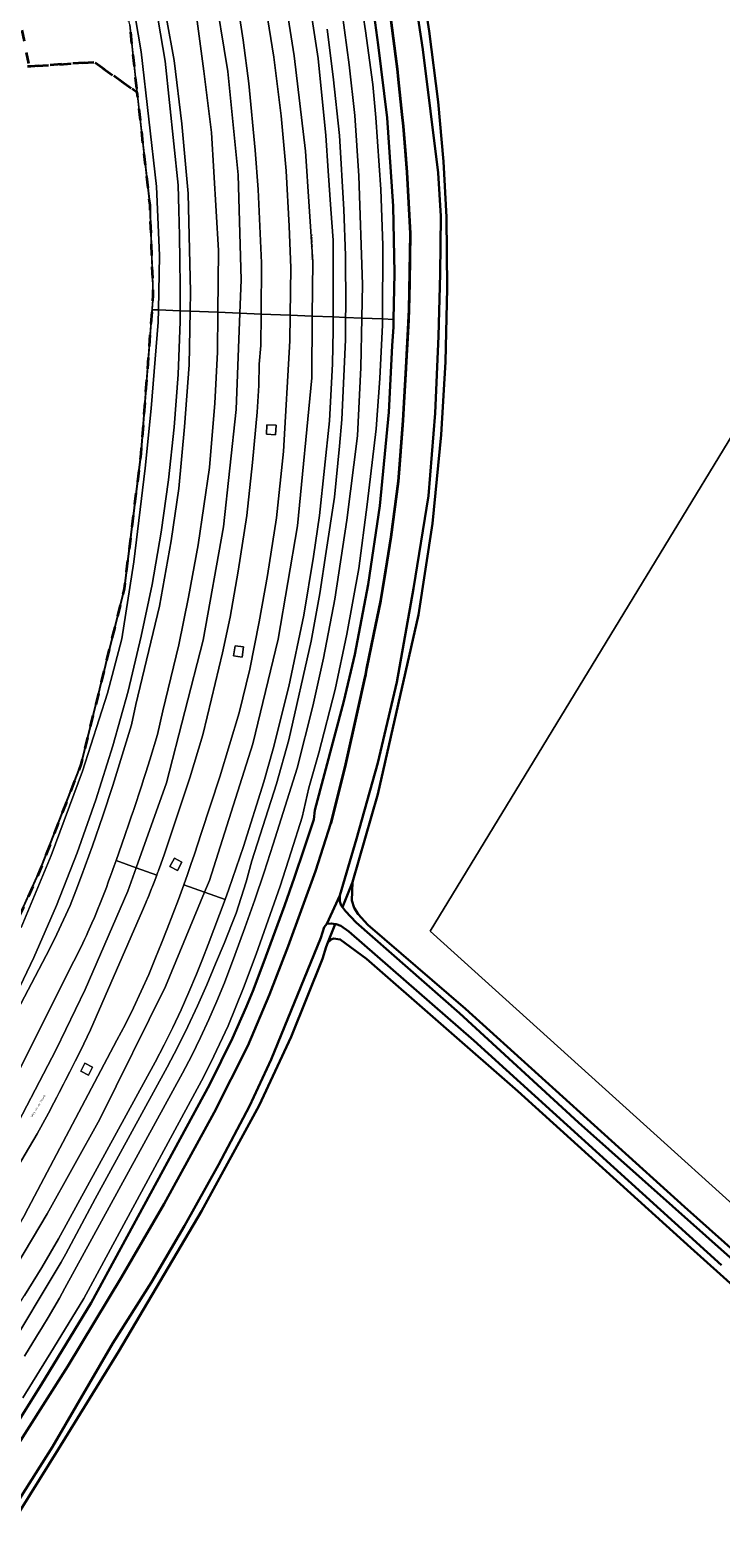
# Model space of a CAD drawing. Extents: x 105780 to 185197, y 477999 to 525027.
# Tile 248 of 256: x 109070 to 109192, y 479616 to 479881. Entities that reach past the tile are written whole.
import ezdxf
from ezdxf.enums import TextEntityAlignment as Align

# ---------------------------------------------------------------- set-up
doc = ezdxf.new("R2010")
doc.units = 0
doc.linetypes.add('XX-HIDDEN', pattern=[4, 2, -2])
for name, color, linetype, lineweight in [('B-GV-GR-MATERIAALGRENS-G', 252, 'XX-HIDDEN', 35), ('B-WE-GW-WATERGANG_SLOOT_INSTEEK-G', 252, 'Continuous', 30), ('B1-WE-GK-BESCHOEIING-G', 130, 'GK-BESCHOEIING', 35), ('B1-WE-GR-BOUWLAND-GV', 80, 'Continuous', 13), ('B1-WE-KW-KUNSTWERK_GELUIDSWERING_SCHERM-G', 170, 'Continuous', 18), ('B1-WE-OG-TERREIN_ERF-GV', 252, 'Continuous', 18), ('B1-WE-OG-TOPOGRAFIE-T18', 10, 'Continuous', 18), ('B1-WE-OG-WEG-GV', 7, 'Continuous', 18), ('B1-WE-VH-VERHARDING_ASFALT-GV', 252, 'Continuous', 18), ('B1-WE-VH-VERHARDING_OPEN-GV', 252, 'Continuous', 18)]:
    doc.layers.add(name, color=color, linetype=linetype, lineweight=lineweight)
doc.styles.add('NLCS-ISO-M200-T18', font='NLCS-ISO.ttf', dxfattribs={"height": 0.36})
doc.linetypes.add('GK-BESCHOEIING', pattern='A,30,-5,[1,NLCS.SHX,S=1,R=0,X=0,Y=0],-5', length=40)

msp = doc.modelspace()

# ---------------------------------------------------------------- linework, layer by layer
at = {"layer": 'B-GV-GR-MATERIAALGRENS-G', "flags": 128}
msp.add_lwpolyline([(109072.513, 479936.251), (109065.854, 479950.778), (109064.109, 479954.42), (109063.962, 479954.728), (109061.369, 479960.144), (109058.653, 479965.49), (109050.767, 479979.447), (109051.183, 479984.429), (109051.346, 479986.385), (109051.361, 479986.557), (109051.267, 479986.704), (109051.462, 479989.04), (109051.5, 479989.49), (109049.974, 479987.987), (109050.631, 479987.077), (109049.888, 479985.273), (109046, 479980.7), (109038.722, 479973.145), (109038.383, 479972.793), (109037.713, 479973.417), (109035.58, 479970.964), (109040.9, 479966.08), (109035.49, 479961.63), (109035.06, 479961.16), (109034.88, 479960.52), (109051.22, 479924.84), (109053.57, 479920.32), (109059.1, 479907.26), (109064.74, 479887.38), (109065.55, 479886.64), (109066.13, 479886.33), (109067.365, 479886.739), (109069.701, 479875.053), (109069.985, 479875.073), (109081.126, 479875.84), (109088.787, 479870.498), (109087.493, 479882.428), (109085.018, 479894.105), (109083.358, 479901.081), (109081.305, 479909.705)], close=True, dxfattribs=at)
msp.add_lwpolyline([(108973.005, 479562.91), (108992.28, 479594.69), (108993.974, 479597.479), (109027.554, 479652.792), (109030.033, 479656.896), (109048.231, 479687.027), (109052.387, 479693.858), (109061.754, 479711.514), (109066.779, 479722.569), (109071.668, 479733.323), (109078.902, 479751.992), (109086.523, 479782.949), (109089.469, 479806.741), (109091.425, 479832.177), (109091.615, 479834.659), (109091.032, 479850.614), (109089.484, 479864.324), (109088.787, 479870.498), (109081.126, 479875.84), (109069.985, 479875.073), (109069.701, 479875.053), (109067.04, 479874.87), (109065.66, 479873.38), (109065.55, 479872.56), (109067.61, 479859.24), (109067.84, 479832.78), (109067.47, 479826.11), (109067.78, 479823.07), (109066.46, 479804), (109065.03, 479785.61), (109064.385, 479779.428), (109063.86, 479774.4), (109062.27, 479767.65), (109060.88, 479762.2), (109059.102, 479758.058), (109057.91, 479755.28), (109056.18, 479749.51), (109055.121, 479750.495), (109051.198, 479746.095), (109051.041, 479746.235), (109049.18, 479743.975), (109052.25, 479742.284), (109051.849, 479741.502), (109042.322, 479720.778), (109040.014, 479716.142), (109037.77, 479712.529), (109017.412, 479676.716), (109013.668, 479671.069), (109010.128, 479666.676), (108983.734, 479638.086), (108983.622, 479637.535), (108983.57, 479636.319), (108985.232, 479631.653), (108986.323, 479628.246), (108987.19, 479624.94), (108986.399, 479624.014), (108986.127, 479623.711), (108985.28, 479622.69), (108983.665, 479620.834), (108978.24, 479614.6), (108976.94, 479613.03), (108977.41, 479612.61), (108958.35, 479591.12)], dxfattribs=at)
at = {"layer": 'B-WE-GW-WATERGANG_SLOOT_INSTEEK-G', "flags": 128}
for points in [[(109137.251, 479890.89), (109139.146, 479878.055), (109141.87, 479856.337), (109142.345, 479848.681), (109142.205, 479838.478), (109141.959, 479827.482), (109141.364, 479813.937), (109140.166, 479799.369), (109137.496, 479783.023), (109134.561, 479766.48), (109131.211, 479752.26), (109127.47, 479738.837), (109124.548, 479728.853), (109124.541, 479727.793), (109124.768, 479727.096), (109124.972, 479726.825), (109126.784, 479731.232), (109131.203, 479746.77), (109138.389, 479778.388), (109140.891, 479794.47), (109142.429, 479810.095), (109143.151, 479822.977), (109143.477, 479835.994), (109143.336, 479848.484), (109142.844, 479858.327), (109141.86, 479868.802), (109140.294, 479881.27), (109137.637, 479898.681)], [(109056.537, 479604.435), (109073.854, 479631.658), (109084.488, 479649.934), (109091.291, 479660.685), (109097.094, 479670.647), (109103.135, 479681.37), (109108.61, 479691.733), (109112.413, 479699.954), (109121.182, 479721.391), (109121.758, 479723.275), (109122.226, 479723.868), (109124.548, 479728.853), (109127.47, 479738.837), (109131.211, 479752.26), (109134.561, 479766.48), (109137.496, 479783.023), (109140.166, 479799.369), (109141.364, 479813.937), (109141.959, 479827.482), (109142.205, 479838.478), (109142.345, 479848.681), (109141.87, 479856.337), (109139.146, 479878.055), (109137.251, 479890.89)], [(109129.672, 479890.591), (109131.313, 479878.889), (109132.884, 479865.991), (109133.907, 479850.438), (109134.181, 479838.598), (109134.004, 479830.466), (109133.976, 479829.155), (109133.775, 479825.784), (109133.16, 479814.082), (109131.596, 479797.589), (109129.545, 479783.697), (109127.152, 479771.378), (109125.247, 479763.151), (109120.12, 479743.921), (109119.91, 479742.27), (109118.256, 479737.177), (109116.546, 479732.103), (109114.781, 479727.048), (109111.085, 479716.997), (109109.155, 479712.002), (109108.026, 479709.209), (109105.607, 479703.69), (109101.58, 479695.6), (109080.66, 479657.06), (109076.25, 479649.804), (109071.803, 479642.57), (109067.318, 479635.359)], [(109049.231, 479602.83), (109068.967, 479633.913), (109076.508, 479645.851), (109085.997, 479661.584), (109093.544, 479674.516), (109102.341, 479690.619), (109108.289, 479702.336), (109112.098, 479711.419), (109115.407, 479719.942), (109120.24, 479733.158), (109122.918, 479741.619), (109125.408, 479751.507), (109129.038, 479767.845), (109131.683, 479780.813), (109133.553, 479792.062), (109134.817, 479801.892), (109135.624, 479812.653), (109136.188, 479821.958), (109136.726, 479832.158), (109136.956, 479845.606), (109136.339, 479856.443), (109135.702, 479864.531), (109134.649, 479874.676), (109132.673, 479890.062)], [(109132.673, 479890.062), (109134.649, 479874.676), (109135.702, 479864.531), (109136.339, 479856.443), (109136.956, 479845.606), (109136.726, 479832.158), (109136.188, 479821.958), (109135.624, 479812.653), (109134.817, 479801.892), (109133.553, 479792.062), (109131.683, 479780.813), (109129.038, 479767.845), (109125.408, 479751.507), (109122.918, 479741.619), (109120.24, 479733.158), (109115.407, 479719.942), (109112.098, 479711.419), (109108.289, 479702.336), (109102.341, 479690.619), (109093.544, 479674.516), (109085.997, 479661.584), (109076.508, 479645.851), (109068.967, 479633.913), (109049.231, 479602.83)], [(109226.613, 479637.153), (109185.337, 479673.993), (109146.698, 479708.892), (109129.479, 479723.725), (109127.737, 479725.56), (109127.049, 479726.724), (109126.628, 479727.986), (109126.784, 479731.232), (109124.972, 479726.825), (109125.522, 479726.097), (109127.396, 479724.095), (109145.633, 479708.095), (109166.662, 479688.861), (109194.476, 479664.078)], [(109194.476, 479664.078), (109166.662, 479688.861), (109145.633, 479708.095), (109127.396, 479724.095), (109125.522, 479726.097), (109124.972, 479726.825), (109124.768, 479727.096), (109124.541, 479727.793), (109124.548, 479728.853), (109122.226, 479723.868), (109123.055, 479723.961), (109123.727, 479723.844), (109123.849, 479723.823), (109124.675, 479723.519), (109126.126, 479722.547), (109148.182, 479703.306), (109191.889, 479663.699)], [(109059.669, 479606.892), (109074.81, 479631.164), (109085.536, 479648.512), (109100.093, 479673.186), (109110.266, 479691.863), (109115.952, 479703.979), (109121.485, 479717.688), (109122.129, 479719.803), (109122.4, 479720.563), (109123.727, 479723.844), (109123.055, 479723.961), (109122.226, 479723.868), (109121.758, 479723.275), (109121.182, 479721.391), (109112.413, 479699.954), (109108.61, 479691.733), (109103.135, 479681.37), (109097.094, 479670.647), (109091.291, 479660.685), (109084.488, 479649.934), (109073.854, 479631.658), (109056.537, 479604.435)], [(109191.889, 479663.699), (109148.182, 479703.306), (109126.126, 479722.547), (109124.675, 479723.519), (109123.849, 479723.823), (109123.727, 479723.844), (109122.4, 479720.563), (109122.967, 479721.122), (109123.432, 479721.284), (109124.591, 479721.143), (109129.237, 479717.731), (109155.934, 479694.348), (109186.444, 479666.763), (109222.748, 479634.167)]]:
    msp.add_lwpolyline(points, dxfattribs=at)
at = {"layer": 'B1-WE-GK-BESCHOEIING-G', "flags": 128}
msp.add_lwpolyline([(109131.472, 479896.159), (109132.673, 479890.062), (109133.074, 479886.938), (109134.365, 479876.884), (109134.649, 479874.676), (109134.845, 479872.788), (109135.485, 479866.623), (109135.702, 479864.531), (109136.035, 479860.306), (109136.339, 479856.443), (109136.956, 479845.606), (109136.807, 479836.899), (109136.726, 479832.158), (109136.631, 479830.363), (109136.517, 479828.191), (109136.188, 479821.958), (109136.178, 479821.786), (109135.815, 479815.797), (109135.624, 479812.653), (109135.503, 479811.041), (109134.985, 479804.131), (109134.817, 479801.892), (109133.553, 479792.062), (109132.336, 479784.739), (109131.683, 479780.813), (109130.476, 479774.896), (109129.256, 479768.914), (109129.038, 479767.845), (109128.821, 479766.87), (109127.699, 479761.816), (109125.413, 479751.529), (109125.408, 479751.507), (109123.827, 479745.229), (109122.918, 479741.619)], dxfattribs=at)
at = {"layer": 'B1-WE-GR-BOUWLAND-GV', "flags": 128}
for points in [[(109137.637, 479898.681), (109140.294, 479881.27), (109141.86, 479868.802), (109142.844, 479858.327), (109143.336, 479848.484), (109143.477, 479835.994), (109143.151, 479822.977), (109142.429, 479810.095), (109140.891, 479794.47), (109138.389, 479778.388), (109131.203, 479746.77), (109126.784, 479731.232), (109126.628, 479727.986), (109127.049, 479726.724), (109127.737, 479725.56), (109129.479, 479723.725), (109146.698, 479708.892), (109185.337, 479673.993), (109226.613, 479637.153)], [(109233.356, 479638.757), (109140.474, 479722.578), (109236.754, 479880.591)]]:
    msp.add_lwpolyline(points, dxfattribs=at)
at = {"layer": 'B1-WE-KW-KUNSTWERK_GELUIDSWERING_SCHERM-G', "flags": 128}
msp.add_lwpolyline([(109084.913, 479894.106), (109087.387, 479882.429), (109088.051, 479876.311), (109088.681, 479870.499), (109090.926, 479850.615), (109091.51, 479834.66), (109089.363, 479806.742), (109086.417, 479782.95), (109078.796, 479751.992), (109071.562, 479733.324), (109061.648, 479711.515), (109052.281, 479693.859), (109048.125, 479687.028), (109027.448, 479652.793), (108992.175, 479594.691), (108925.826, 479485.303), (108904.859, 479450.616), (108882.383, 479413.433), (108785.109, 479252.717), (108784.36, 479251.444), (108774.971, 479235.477), (108772.789, 479232.101), (108771.5, 479228.279), (108764.12, 479209.704)], dxfattribs=at)
at = {"layer": 'B1-WE-OG-TERREIN_ERF-GV', "flags": 128}
for points in [[(109111.565, 479810.222), (109113.161, 479810.121), (109113.265, 479811.788), (109111.67, 479811.888)], [(109107.53, 479772.7), (109106.028, 479772.91), (109105.778, 479771.12), (109107.28, 479770.91)], [(109094.524, 479734.007), (109095.86, 479733.28), (109096.66, 479734.75), (109095.328, 479735.475)], [(109080.87, 479698.6), (109079.517, 479699.286), (109078.807, 479697.886), (109080.16, 479697.2)]]:
    msp.add_lwpolyline(points, close=True, dxfattribs=at)
at = {"layer": 'B1-WE-OG-WEG-GV', "flags": 128}
for points in [[(109086.418, 479895.685), (109089.5, 479877.653), (109092.174, 479853.871), (109092.73, 479841.745), (109092.502, 479832.134), (109096.367, 479831.979), (109096.343, 479836.412), (109096.292, 479840.845), (109096.214, 479845.277), (109096.11, 479849.709), (109095.98, 479854.14), (109093.72, 479875.99), (109092.5, 479883.25)], [(109087.493, 479882.428), (109088.787, 479870.498), (109089.484, 479864.324), (109091.032, 479850.614), (109091.615, 479834.659), (109091.425, 479832.177), (109092.502, 479832.134), (109092.73, 479841.745), (109092.174, 479853.871), (109089.5, 479877.653), (109086.418, 479895.685)], [(109092.5, 479883.25), (109093.72, 479875.99), (109095.98, 479854.14), (109096.11, 479849.709), (109096.214, 479845.277), (109096.292, 479840.845), (109096.343, 479836.412), (109096.367, 479831.979), (109098.128, 479831.908), (109098.198, 479835.302), (109097.761, 479852.649), (109096.62, 479864.952), (109095.311, 479876.121), (109092.59, 479890.973)], [(109092.59, 479890.973), (109095.311, 479876.121), (109096.62, 479864.952), (109097.761, 479852.649), (109098.198, 479835.302), (109098.128, 479831.908), (109102.995, 479831.712), (109103.102, 479842.602)], [(109118.374, 479891.797), (109120.696, 479876.472), (109122.066, 479862.913), (109122.488, 479856.677), (109122.91, 479849.913), (109123.333, 479844.417), (109123.333, 479830.895), (109125.546, 479830.806), (109125.565, 479832.526), (109125.506, 479841.71), (109125.21, 479849.827), (109124.438, 479862.871), (109123.373, 479873.24), (109122.31, 479881.659)], [(109128.208, 479886.846), (109129.073, 479881.359), (109130.372, 479871.9), (109130.874, 479866.09), (109131.74, 479853.382), (109132.103, 479843.529), (109132.036, 479830.545), (109134.004, 479830.466), (109134.181, 479838.598), (109133.907, 479850.438), (109132.884, 479865.991), (109131.313, 479878.889), (109129.672, 479890.591)], [(109106.104, 479888.495), (109107.476, 479879.705), (109108.485, 479872.049), (109109.584, 479860.313), (109110.132, 479853.39), (109110.681, 479840.461), (109110.625, 479831.406), (109115.772, 479831.199), (109115.888, 479839.542)], [(109122.31, 479881.659), (109123.373, 479873.24), (109124.438, 479862.871), (109125.21, 479849.827), (109125.506, 479841.71), (109125.565, 479832.526), (109125.546, 479830.806), (109128.406, 479830.691), (109128.536, 479836.609), (109127.867, 479855.801), (109127.199, 479866.436), (109126.196, 479875.362), (109124.524, 479887.636)], [(109124.524, 479887.636), (109126.196, 479875.362), (109127.199, 479866.436), (109127.867, 479855.801), (109128.536, 479836.609), (109128.406, 479830.691), (109132.036, 479830.545), (109132.103, 479843.529), (109131.74, 479853.382), (109130.874, 479866.09), (109130.372, 479871.9), (109129.073, 479881.359), (109128.208, 479886.846)], [(109115.888, 479839.542), (109115.614, 479846.877), (109115.064, 479856.688), (109114.155, 479866.334), (109112.873, 479876.695), (109111.224, 479886.965)], [(109103.102, 479842.602), (109101.872, 479863.446), (109100.556, 479874.255), (109099.333, 479883.066)], [(109050.85, 479676.7), (109073.36, 479719.53), (109074.608, 479722.032), (109075.793, 479724.565), (109076.915, 479727.127), (109077.971, 479729.716), (109078.963, 479732.331), (109080.857, 479737.618), (109082.685, 479742.928), (109084.447, 479748.261), (109086.142, 479753.615), (109087.77, 479758.99), (109088.552, 479762.583), (109092.678, 479779.895), (109094.777, 479791.42), (109096.093, 479800.648), (109097.147, 479811.544), (109097.934, 479822.472), (109098.128, 479831.908), (109096.367, 479831.979), (109096.369, 479831.039), (109096.37, 479830.1), (109095.975, 479820.77), (109095.277, 479811.458), (109094.279, 479802.173), (109092.981, 479792.925), (109091.384, 479783.724), (109089.49, 479774.58), (109087.16, 479764.886), (109084.494, 479755.278), (109081.493, 479745.77), (109078.162, 479736.373), (109074.505, 479727.097), (109070.526, 479717.955), (109066.231, 479708.958)], [(109060.59, 479683.47), (109077.61, 479717.3), (109078.88, 479719.843), (109079.484, 479721.131), (109079.818, 479721.845), (109080.087, 479722.417), (109080.544, 479723.457), (109080.773, 479723.978), (109081.231, 479725.019), (109081.472, 479725.605), (109081.771, 479726.331), (109082.312, 479727.648), (109083.329, 479730.303), (109083.676, 479731.246), (109083.906, 479731.874), (109084.02, 479732.189), (109084.363, 479733.133), (109084.477, 479733.448), (109084.704, 479734.078), (109085.043, 479735.023), (109086.597, 479739.446), (109087.354, 479741.672), (109087.77, 479742.896), (109088.033, 479743.667), (109088.053, 479743.728), (109088.107, 479743.886), (109089.573, 479748.339), (109089.888, 479749.331), (109090.282, 479750.57), (109090.994, 479752.808), (109092.37, 479757.29), (109093.311, 479761.433), (109096.094, 479773.061), (109097.85, 479781.497), (109099.508, 479790.722), (109101.527, 479804.343), (109102.492, 479815.679), (109102.926, 479824.675), (109102.995, 479831.712), (109098.128, 479831.908), (109097.934, 479822.472), (109097.147, 479811.544), (109096.093, 479800.648), (109094.777, 479791.42), (109092.678, 479779.895), (109088.552, 479762.583), (109087.77, 479758.99), (109086.142, 479753.615), (109084.447, 479748.261), (109082.685, 479742.928), (109080.857, 479737.618), (109078.963, 479732.331), (109077.971, 479729.716), (109076.915, 479727.127), (109075.793, 479724.565), (109074.608, 479722.032), (109073.36, 479719.53), (109050.85, 479676.7)], [(109066.231, 479708.958), (109070.526, 479717.955), (109074.505, 479727.097), (109078.162, 479736.373), (109081.493, 479745.77), (109084.494, 479755.278), (109087.16, 479764.886), (109089.49, 479774.58), (109091.384, 479783.724), (109092.981, 479792.925), (109094.279, 479802.173), (109095.277, 479811.458), (109095.975, 479820.77), (109096.37, 479830.1), (109096.369, 479831.039), (109096.367, 479831.979), (109092.502, 479832.134), (109092.451, 479829.993), (109091.226, 479814.733), (109090.166, 479804.227), (109088.161, 479787.686), (109086.039, 479774.107), (109083.532, 479764.528), (109079.131, 479750.827), (109073.6, 479735.918), (109068.308, 479723.22)], [(109068.308, 479723.22), (109073.6, 479735.918), (109079.131, 479750.827), (109083.532, 479764.528), (109086.039, 479774.107), (109088.161, 479787.686), (109090.166, 479804.227), (109091.226, 479814.733), (109092.451, 479829.993), (109092.502, 479832.134), (109091.425, 479832.177), (109089.469, 479806.741), (109086.523, 479782.949), (109078.902, 479751.992), (109071.668, 479733.323), (109066.779, 479722.569)], [(109058.06, 479635.46), (109074.477, 479662.738), (109075.341, 479664.227), (109076.171, 479665.712), (109081.345, 479675.355), (109094.03, 479698.63), (109095.917, 479702.191), (109097.72, 479705.795), (109099.437, 479709.44), (109101.07, 479713.124), (109102.615, 479716.846), (109104.143, 479720.382), (109105.549, 479723.969), (109106.205, 479725.781), (109107.986, 479731.278), (109109.014, 479734.991), (109113.334, 479748.559), (109115.515, 479756.325), (109119.48, 479773.744), (109121.013, 479782.102), (109122.128, 479789.555), (109123.583, 479799.135), (109124.438, 479808.112), (109124.852, 479812.793), (109125.208, 479820.474), (109125.503, 479826.835), (109125.546, 479830.806), (109123.333, 479830.895), (109123.333, 479828.564), (109123.238, 479822.602), (109122.71, 479812.561), (109120.909, 479795.856), (109119.853, 479788.67), (109118.164, 479778.312), (109115.525, 479765.736), (109112.78, 479754.744), (109111.114, 479748.928), (109107.525, 479737.514), (109106.898, 479735.631), (109106.259, 479733.753), (109105.61, 479731.877), (109104.95, 479730.006), (109104.279, 479728.139), (109103.309, 479725.5), (109102.318, 479722.869), (109101.305, 479720.246), (109100.27, 479717.632), (109099.214, 479715.027), (109097.898, 479711.854), (109096.511, 479708.711), (109095.053, 479705.6), (109093.526, 479702.522), (109091.93, 479699.48), (109074.89, 479668.31), (109073.426, 479665.794), (109071.937, 479663.292), (109070.423, 479660.806), (109068.884, 479658.335)], [(109068.884, 479647.642), (109071.023, 479651.103), (109072.048, 479652.785), (109073.058, 479654.476), (109074.053, 479656.175), (109075.034, 479657.884), (109076, 479659.6), (109096.75, 479697.54), (109098.385, 479700.656), (109099.946, 479703.81), (109101.431, 479707.001), (109102.84, 479710.225), (109104.171, 479713.483), (109106.014, 479718.326), (109107.792, 479723.192), (109109.506, 479728.082), (109111.155, 479732.994), (109112.739, 479737.927), (109116.97, 479751.324), (109119.757, 479762.259), (109121.651, 479770.739), (109123.657, 479781.116), (109125.763, 479795.075), (109127.657, 479809.916), (109128.215, 479821.966), (109128.406, 479830.691), (109125.546, 479830.806), (109125.503, 479826.835), (109125.208, 479820.474), (109124.852, 479812.793), (109124.438, 479808.112), (109123.583, 479799.135), (109122.128, 479789.555), (109121.013, 479782.102), (109119.48, 479773.744), (109115.515, 479756.325), (109113.334, 479748.559), (109109.014, 479734.991), (109107.986, 479731.278), (109106.205, 479725.781), (109105.549, 479723.969), (109104.143, 479720.382), (109102.615, 479716.846), (109101.07, 479713.124), (109099.437, 479709.44), (109097.72, 479705.795), (109095.917, 479702.191), (109094.03, 479698.63), (109081.345, 479675.355), (109076.171, 479665.712), (109075.341, 479664.227), (109074.477, 479662.738), (109058.06, 479635.46)], [(109068.97, 479672.59), (109085.19, 479703.34), (109086.692, 479706.189), (109088.127, 479709.072), (109089.496, 479711.988), (109090.796, 479714.934), (109092.028, 479717.91), (109093.069, 479720.458), (109094.086, 479723.016), (109095.078, 479725.584), (109096.046, 479728.161), (109096.988, 479730.748), (109097.63, 479732.554), (109098.26, 479734.365), (109098.877, 479736.179), (109099.483, 479737.998), (109100.076, 479739.821), (109103.373, 479749.816), (109106.762, 479761.094), (109108.663, 479768.802), (109110.312, 479777.146), (109111.777, 479785.307), (109113.334, 479795.485), (109114.61, 479807.146), (109115.709, 479826.677), (109115.772, 479831.199), (109110.625, 479831.406), (109110.59, 479825.882), (109110.314, 479822.566), (109110.223, 479818.806), (109109.948, 479814.13), (109109.124, 479805.236), (109108.116, 479795.883), (109106.563, 479786.048), (109105.19, 479777.979), (109103.816, 479771.652), (109101.893, 479763.583), (109100.344, 479757.225), (109098.054, 479749.614), (109093.534, 479736.037), (109092.697, 479733.732), (109092.603, 479733.476), (109092.54, 479733.305), (109092.509, 479733.22), (109092.414, 479732.964), (109092.382, 479732.879), (109092.318, 479732.709), (109092.222, 479732.453), (109091.743, 479731.197), (109091.415, 479730.363), (109091.361, 479730.226), (109091.303, 479730.078), (109091.255, 479729.955), (109091.251, 479729.946), (109090.749, 479728.699), (109090.578, 479728.285), (109090.49, 479728.074), (109090.234, 479727.457), (109089.709, 479726.219), (109080.55, 479705.2), (109078.749, 479701.486), (109077.83, 479699.643), (109077.315, 479698.61), (109076.907, 479697.791), (109076.141, 479696.294), (109075.793, 479695.615), (109075.025, 479694.116), (109074.6, 479693.306), (109074.063, 479692.286), (109073.104, 479690.462), (109071.144, 479686.829), (109063.92, 479674.82)], [(109067.318, 479635.359), (109071.803, 479642.57), (109076.25, 479649.804), (109080.66, 479657.06), (109101.58, 479695.6), (109105.607, 479703.69), (109108.026, 479709.209), (109109.155, 479712.002), (109111.085, 479716.997), (109114.781, 479727.048), (109116.546, 479732.103), (109118.256, 479737.177), (109119.91, 479742.27), (109120.12, 479743.921), (109125.247, 479763.151), (109127.152, 479771.378), (109129.545, 479783.697), (109131.596, 479797.589), (109133.16, 479814.082), (109133.775, 479825.784), (109133.976, 479829.155), (109134.004, 479830.466), (109132.036, 479830.545), (109132.031, 479829.522), (109131.6, 479820.019), (109130.954, 479811.18), (109129.367, 479797.823), (109127.856, 479786.531), (109125.764, 479774.978), (109123.68, 479765.204), (109120.795, 479754.013), (109119.07, 479747.843), (109117.85, 479742.67), (109115.953, 479736.594), (109113.971, 479730.545), (109111.906, 479724.524), (109109.758, 479718.532), (109107.527, 479712.571), (109106.202, 479709.226), (109104.794, 479705.914), (109103.306, 479702.638), (109101.738, 479699.399), (109100.09, 479696.2), (109079.34, 479657.78), (109073.992, 479649.022), (109068.574, 479640.307)], [(109068.574, 479640.307), (109073.992, 479649.022), (109079.34, 479657.78), (109100.09, 479696.2), (109101.738, 479699.399), (109103.306, 479702.638), (109104.794, 479705.914), (109106.202, 479709.226), (109107.527, 479712.571), (109109.758, 479718.532), (109111.906, 479724.524), (109113.971, 479730.545), (109115.953, 479736.594), (109117.85, 479742.67), (109119.07, 479747.843), (109120.795, 479754.013), (109123.68, 479765.204), (109125.764, 479774.978), (109127.856, 479786.531), (109129.367, 479797.823), (109130.954, 479811.18), (109131.6, 479820.019), (109132.031, 479829.522), (109132.036, 479830.545), (109128.406, 479830.691), (109128.215, 479821.966), (109127.657, 479809.916), (109125.763, 479795.075), (109123.657, 479781.116), (109121.651, 479770.739), (109119.757, 479762.259), (109116.97, 479751.324), (109112.739, 479737.927), (109111.155, 479732.994), (109109.506, 479728.082), (109107.792, 479723.192), (109106.014, 479718.326), (109104.171, 479713.483), (109102.84, 479710.225), (109101.431, 479707.001), (109099.946, 479703.81), (109098.385, 479700.656), (109096.75, 479697.54), (109076, 479659.6), (109075.034, 479657.884), (109074.053, 479656.175), (109073.058, 479654.476), (109072.048, 479652.785), (109071.023, 479651.103), (109068.884, 479647.642)]]:
    msp.add_lwpolyline(points, dxfattribs=at)
for points in [[(109111.565, 479810.222), (109111.67, 479811.888), (109113.265, 479811.788), (109113.161, 479810.121)], [(109105.778, 479771.12), (109106.028, 479772.91), (109107.53, 479772.7), (109107.28, 479770.91)], [(109094.524, 479734.007), (109095.328, 479735.475), (109096.66, 479734.75), (109095.86, 479733.28)], [(109078.807, 479697.886), (109079.517, 479699.286), (109080.87, 479698.6), (109080.16, 479697.2)]]:
    msp.add_lwpolyline(points, close=True, dxfattribs=at)
at = {"layer": 'B1-WE-VH-VERHARDING_ASFALT-GV', "flags": 128}
for points in [[(109103.416, 479933.919), (109100.039, 479932.754), (109100.256, 479932.122), (109102.454, 479925.245), (109106.285, 479911.666), (109108.758, 479900.663), (109111.224, 479886.965), (109112.873, 479876.695), (109114.155, 479866.334), (109115.064, 479856.688), (109115.614, 479846.877), (109115.888, 479839.542), (109115.772, 479831.199), (109119.672, 479831.042), (109119.742, 479840.628), (109118.451, 479860.112), (109116.491, 479876.919), (109113.561, 479895.243), (109111.343, 479906.169), (109107.639, 479920.493)], [(109107.017, 479935.161), (109103.416, 479933.919), (109107.639, 479920.493), (109111.343, 479906.169), (109113.561, 479895.243), (109116.491, 479876.919), (109118.451, 479860.112), (109119.742, 479840.628), (109119.672, 479831.042), (109123.333, 479830.895), (109123.333, 479844.417), (109122.91, 479849.913), (109122.488, 479856.677), (109122.066, 479862.913), (109120.696, 479876.472), (109118.374, 479891.797), (109116.488, 479901.231), (109114.165, 479911.165), (109109.943, 479925.961), (109107.093, 479934.945)], [(109110.625, 479831.406), (109110.681, 479840.461), (109110.132, 479853.39), (109109.584, 479860.313), (109108.485, 479872.049), (109107.476, 479879.705), (109106.104, 479888.495), (109103.631, 479900.965), (109101.987, 479907.357), (109098.518, 479920.297), (109094.991, 479931.013), (109091.435, 479929.787), (109093.557, 479923.634), (109098.156, 479907.649), (109102.244, 479889.638), (109104.773, 479874.157), (109106.566, 479855.98), (109107.125, 479837.415), (109106.889, 479831.556)], [(109106.889, 479831.556), (109107.125, 479837.415), (109106.566, 479855.98), (109104.773, 479874.157), (109102.244, 479889.638), (109098.156, 479907.649), (109093.557, 479923.634), (109091.435, 479929.787), (109087.926, 479928.577), (109089.425, 479924.212), (109093.54, 479910.045), (109095.998, 479900.202), (109097.49, 479892.733), (109099.333, 479883.066), (109100.556, 479874.255), (109101.872, 479863.446), (109103.102, 479842.602), (109102.995, 479831.712)], [(109106.889, 479831.556), (109102.995, 479831.712), (109102.926, 479824.675), (109102.492, 479815.679), (109101.527, 479804.343), (109099.508, 479790.722), (109097.85, 479781.497), (109096.094, 479773.061), (109093.311, 479761.433), (109092.37, 479757.29), (109090.994, 479752.808), (109090.282, 479750.57), (109089.888, 479749.331), (109089.573, 479748.339), (109088.107, 479743.886), (109088.053, 479743.728), (109088.033, 479743.667), (109087.77, 479742.896), (109087.354, 479741.672), (109086.597, 479739.446), (109085.043, 479735.023), (109088.581, 479733.757), (109093.943, 479748.739), (109100.434, 479773.917), (109103.996, 479793.87), (109106.207, 479814.582)], [(109110.625, 479831.406), (109106.889, 479831.556), (109106.207, 479814.582), (109103.996, 479793.87), (109100.434, 479773.917), (109093.943, 479748.739), (109088.581, 479733.757), (109092.222, 479732.453), (109092.318, 479732.709), (109092.382, 479732.879), (109092.414, 479732.964), (109092.509, 479733.22), (109092.54, 479733.305), (109092.603, 479733.476), (109092.697, 479733.732), (109093.534, 479736.037), (109098.054, 479749.614), (109100.344, 479757.225), (109101.893, 479763.583), (109103.816, 479771.652), (109105.19, 479777.979), (109106.563, 479786.048), (109108.116, 479795.883), (109109.124, 479805.236), (109109.948, 479814.13), (109110.223, 479818.806), (109110.314, 479822.566), (109110.59, 479825.882)], [(109119.672, 479831.042), (109115.772, 479831.199), (109115.709, 479826.677), (109114.61, 479807.146), (109113.334, 479795.485), (109111.777, 479785.307), (109110.312, 479777.146), (109108.663, 479768.802), (109106.762, 479761.094), (109103.373, 479749.816), (109100.076, 479739.821), (109099.483, 479737.998), (109098.877, 479736.179), (109098.26, 479734.365), (109097.63, 479732.554), (109096.988, 479730.748), (109100.65, 479729.438), (109101.511, 479731.513), (109109.201, 479755.614), (109113.647, 479774.068), (109117.058, 479794.073), (109119.592, 479820.14)], [(109123.333, 479830.895), (109119.672, 479831.042), (109119.592, 479820.14), (109117.058, 479794.073), (109113.647, 479774.068), (109109.201, 479755.614), (109101.511, 479731.513), (109100.65, 479729.438), (109104.279, 479728.139), (109104.95, 479730.006), (109105.61, 479731.877), (109106.259, 479733.753), (109106.898, 479735.631), (109107.525, 479737.514), (109111.114, 479748.928), (109112.78, 479754.744), (109115.525, 479765.736), (109118.164, 479778.312), (109119.853, 479788.67), (109120.909, 479795.856), (109122.71, 479812.561), (109123.238, 479822.602), (109123.333, 479828.564)], [(109100.65, 479729.438), (109096.988, 479730.748), (109096.046, 479728.161), (109095.078, 479725.584), (109094.086, 479723.016), (109093.069, 479720.458), (109092.028, 479717.91), (109090.796, 479714.934), (109089.496, 479711.988), (109088.127, 479709.072), (109086.692, 479706.189), (109085.19, 479703.34), (109068.97, 479672.59), (109065.246, 479666.257), (109061.493, 479659.942), (109057.711, 479653.644), (109053.9, 479647.364), (109050.06, 479641.101), (109049.816, 479640.698), (109052.717, 479638.924), (109072.889, 479672.74), (109082.157, 479689.422), (109093.755, 479712.823)], [(109104.279, 479728.139), (109100.65, 479729.438), (109093.755, 479712.823), (109082.157, 479689.422), (109072.889, 479672.74), (109052.717, 479638.924), (109055.984, 479636.928), (109067.32, 479655.88), (109068.884, 479658.335), (109070.423, 479660.806), (109071.937, 479663.292), (109073.426, 479665.794), (109074.89, 479668.31), (109091.93, 479699.48), (109093.526, 479702.522), (109095.053, 479705.6), (109096.511, 479708.711), (109097.898, 479711.854), (109099.214, 479715.027), (109100.27, 479717.632), (109101.305, 479720.246), (109102.318, 479722.869), (109103.309, 479725.5)]]:
    msp.add_lwpolyline(points, close=True, dxfattribs=at)
for points in [[(109065.607, 479684.691), (109074.501, 479701.74), (109079.578, 479712.301), (109087.107, 479729.639), (109088.581, 479733.757), (109085.043, 479735.023), (109084.704, 479734.078), (109084.477, 479733.448), (109084.363, 479733.133), (109084.02, 479732.189), (109083.906, 479731.874), (109083.676, 479731.246), (109083.329, 479730.303), (109082.312, 479727.648), (109081.771, 479726.331), (109081.472, 479725.605), (109081.231, 479725.019), (109080.773, 479723.978), (109080.544, 479723.457), (109080.087, 479722.417), (109079.818, 479721.845), (109079.484, 479721.131), (109078.88, 479719.843), (109077.61, 479717.3), (109060.59, 479683.47)], [(109063.92, 479674.82), (109071.144, 479686.829), (109073.104, 479690.462), (109074.063, 479692.286), (109074.6, 479693.306), (109075.025, 479694.116), (109075.793, 479695.615), (109076.141, 479696.294), (109076.907, 479697.791), (109077.315, 479698.61), (109077.83, 479699.643), (109078.749, 479701.486), (109080.55, 479705.2), (109089.709, 479726.219), (109090.234, 479727.457), (109090.49, 479728.074), (109090.578, 479728.285), (109090.749, 479728.699), (109091.251, 479729.946), (109091.255, 479729.955), (109091.303, 479730.078), (109091.361, 479730.226), (109091.415, 479730.363), (109091.743, 479731.197), (109092.222, 479732.453), (109088.581, 479733.757), (109087.107, 479729.639), (109079.578, 479712.301), (109074.501, 479701.74), (109065.607, 479684.691)]]:
    msp.add_lwpolyline(points, dxfattribs=at)
at = {"layer": 'B1-WE-VH-VERHARDING_OPEN-GV', "flags": 128}
msp.add_lwpolyline([(109668.402, 479373.004), (109671.811, 479376.876), (109728.35, 479441.1), (109488.216, 479653.483), (109236.754, 479880.591), (109140.474, 479722.578), (109233.356, 479638.757), (109611.681, 479308.573)], close=True, dxfattribs=at)
msp.add_lwpolyline([(109222.748, 479634.167), (109186.444, 479666.763), (109155.934, 479694.348), (109129.237, 479717.731), (109124.591, 479721.143), (109123.432, 479721.284), (109122.967, 479721.122), (109122.4, 479720.563), (109122.129, 479719.803), (109121.485, 479717.688), (109115.952, 479703.979), (109110.266, 479691.863), (109100.093, 479673.186), (109085.536, 479648.512), (109074.81, 479631.164), (109059.669, 479606.892)], dxfattribs=at)

# ---------------------------------------------------------------- texts
at = {"layer": 'B1-WE-OG-TOPOGRAFIE-T18', "style": 'NLCS-ISO-M200-T18'}
for rotation, p in [(89.6, (109119.636, 479843.179)), (58.4, (109071.318, 479691.722))]:
    msp.add_text('Weg om de Noord', height=0.36, rotation=rotation, dxfattribs=at).set_placement(p, align=Align.MIDDLE)

doc.saveas('drawing.dxf')
